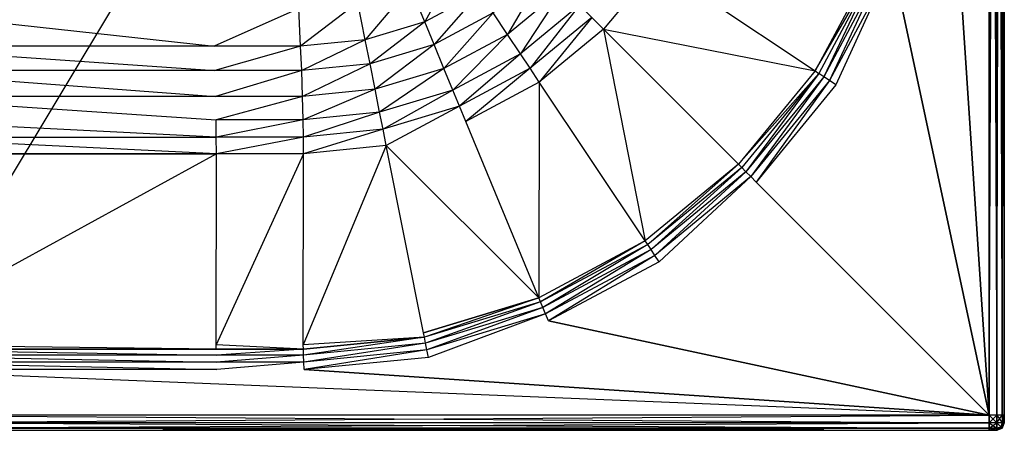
# Model space of a CAD drawing. Extents: x 0 to 0.6, y -0.5 to 0.
# Tile 5 of 7: x 0.34 to 0.6, y -0.5 to -0.392. Entities that reach past the tile are written whole.
import ezdxf

# ---------------------------------------------------------------- set-up
doc = ezdxf.new("R2010")
doc.units = 0
doc.layers.add('L0_WASHBASIN_N_3057_', color=7, linetype='CONTINUOUS')

msp = doc.modelspace()

# ---------------------------------------------------------------- linework, layer by layer
at = {"layer": 'L0_WASHBASIN_N_3057_', "color": 8}
for points, invisible_edges in [([(0.596, -0.004), (0.3, -0.496), (0.3, -0.004), (0.596, -0.004)], 13), ([(0.3, -0.496), (0.596, -0.004), (0.596, -0.496), (0.3, -0.496)], 10), ([(0.596, -0.004, 0.12), (0.584019, -0.315, 0.12), (0.596, -0.496, 0.12), (0.596, -0.004, 0.12)], 8), ([(0.598, -0.496, 0.12), (0.596, -0.004, 0.12), (0.596, -0.496, 0.12), (0.598, -0.496, 0.12)], 13), ([(0.596, -0.004, 0.12), (0.598, -0.496, 0.12), (0.598, -0.004, 0.12), (0.596, -0.004, 0.12)], 10), ([(0.598, -0.004), (0.596, -0.496), (0.596, -0.004), (0.598, -0.004)], 13), ([(0.596, -0.496), (0.598, -0.004), (0.598, -0.496), (0.596, -0.496)], 10), ([(0.599414, -0.496, 0.119414), (0.598, -0.004, 0.12), (0.598, -0.496, 0.12), (0.599414, -0.496, 0.119414)], 13), ([(0.598, -0.004, 0.12), (0.599414, -0.496, 0.119414), (0.599414, -0.004, 0.119414), (0.598, -0.004, 0.12)], 10), ([(0.599414, -0.004, 0.000586), (0.598, -0.496), (0.598, -0.004), (0.599414, -0.004, 0.000586)], 13), ([(0.598, -0.496), (0.599414, -0.004, 0.000586), (0.599414, -0.496, 0.000586), (0.598, -0.496)], 10), ([(0.6, -0.004, 0.118), (0.599414, -0.496, 0.119414), (0.6, -0.496, 0.118), (0.6, -0.004, 0.118)], 13), ([(0.599414, -0.496, 0.119414), (0.6, -0.004, 0.118), (0.599414, -0.004, 0.119414), (0.599414, -0.496, 0.119414)], 10), ([(0.599414, -0.004, 0.000586), (0.6, -0.496, 0.002), (0.599414, -0.496, 0.000586), (0.599414, -0.004, 0.000586)], 13), ([(0.6, -0.496, 0.002), (0.599414, -0.004, 0.000586), (0.6, -0.004, 0.002), (0.6, -0.496, 0.002)], 10), ([(0.6, -0.004, 0.004), (0.6, -0.496, 0.116), (0.6, -0.496, 0.004), (0.6, -0.004, 0.004)], 13), ([(0.6, -0.496, 0.116), (0.6, -0.004, 0.004), (0.6, -0.004, 0.116), (0.6, -0.496, 0.116)], 10), ([(0.6, -0.004, 0.002), (0.6, -0.496, 0.004), (0.6, -0.496, 0.002), (0.6, -0.004, 0.002)], 13), ([(0.6, -0.496, 0.004), (0.6, -0.004, 0.002), (0.6, -0.004, 0.004), (0.6, -0.496, 0.004)], 10), ([(0.6, -0.004, 0.116), (0.6, -0.496, 0.118), (0.6, -0.496, 0.116), (0.6, -0.004, 0.116)], 13), ([(0.6, -0.496, 0.118), (0.6, -0.004, 0.116), (0.6, -0.004, 0.118), (0.6, -0.496, 0.118)], 10), ([(0.580772, -0.347974, 0.12), (0.596, -0.496, 0.12), (0.584019, -0.315, 0.12), (0.580772, -0.347974, 0.12)], 13), ([(0.571154, -0.379681, 0.12), (0.596, -0.496, 0.12), (0.580772, -0.347974, 0.12), (0.571154, -0.379681, 0.12)], 10), ([(0.44702, -0.392289, 0.031023), (0.455901, -0.376203, 0.031023), (0.443175, -0.383006, 0.031023), (0.44702, -0.392289, 0.031023)], 13), ([(0.455901, -0.376203, 0.031023), (0.44702, -0.392289, 0.031023), (0.461483, -0.384558, 0.031023), (0.455901, -0.376203, 0.031023)], 10), ([(0.468859, -0.395597, 0.034556), (0.47872, -0.378714, 0.031941), (0.465066, -0.38992, 0.031941), (0.468859, -0.395597, 0.034556)], 13), ([(0.47872, -0.378714, 0.031941), (0.468859, -0.395597, 0.034556), (0.483548, -0.383542, 0.034556), (0.47872, -0.378714, 0.031941)], 10), ([(0.508188, -0.377262, 0.049034), (0.491139, -0.391133, 0.043084), (0.49425, -0.394244, 0.049034), (0.508188, -0.377262, 0.049034)], 13), ([(0.49425, -0.394244, 0.049034), (0.550056, -0.405237, 0.116945), (0.508188, -0.377262, 0.049034), (0.49425, -0.394244, 0.049034)], 10), ([(0.565065, -0.377156, 0.116945), (0.508188, -0.377262, 0.049034), (0.550056, -0.405237, 0.116945), (0.565065, -0.377156, 0.116945)], 13), ([(0.550056, -0.405237, 0.116945), (0.56616, -0.37761, 0.11856), (0.565065, -0.377156, 0.116945), (0.550056, -0.405237, 0.116945)], 10), ([(0.56616, -0.37761, 0.11856), (0.550056, -0.405237, 0.116945), (0.551041, -0.405896, 0.11856), (0.56616, -0.37761, 0.11856)], 13), ([(0.552345, -0.40677, 0.119578), (0.56616, -0.37761, 0.11856), (0.551041, -0.405896, 0.11856), (0.552345, -0.40677, 0.119578)], 13), ([(0.56616, -0.37761, 0.11856), (0.552345, -0.40677, 0.119578), (0.567609, -0.378212, 0.119578), (0.56616, -0.37761, 0.11856)], 10), ([(0.553863, -0.407786, 0.12), (0.567609, -0.378212, 0.119578), (0.552345, -0.40677, 0.119578), (0.553863, -0.407786, 0.12)], 13), ([(0.567609, -0.378212, 0.119578), (0.553863, -0.407786, 0.12), (0.569297, -0.378912, 0.12), (0.567609, -0.378212, 0.119578)], 10), ([(0.555534, -0.408902, 0.12), (0.569297, -0.378912, 0.12), (0.553863, -0.407786, 0.12), (0.555534, -0.408902, 0.12)], 13), ([(0.569297, -0.378912, 0.12), (0.555534, -0.408902, 0.12), (0.571154, -0.379681, 0.12), (0.569297, -0.378912, 0.12)], 10), ([(0.555534, -0.408902, 0.12), (0.596, -0.496, 0.12), (0.571154, -0.379681, 0.12), (0.555534, -0.408902, 0.12)], 13), ([(0.431327, -0.39705, 0.031023), (0.443175, -0.383006, 0.031023), (0.429366, -0.387194, 0.031023), (0.431327, -0.39705, 0.031023)], 13), ([(0.443175, -0.383006, 0.031023), (0.431327, -0.39705, 0.031023), (0.44702, -0.392289, 0.031023), (0.443175, -0.383006, 0.031023)], 10), ([(0.449488, -0.398247, 0.031941), (0.461483, -0.384558, 0.031023), (0.44702, -0.392289, 0.031023), (0.449488, -0.398247, 0.031941)], 13), ([(0.461483, -0.384558, 0.031023), (0.449488, -0.398247, 0.031941), (0.465066, -0.38992, 0.031941), (0.461483, -0.384558, 0.031023)], 10), ([(0.472286, -0.400725, 0.038469), (0.483548, -0.383542, 0.034556), (0.468859, -0.395597, 0.034556), (0.472286, -0.400725, 0.038469)], 13), ([(0.483548, -0.383542, 0.034556), (0.472286, -0.400725, 0.038469), (0.487909, -0.387903, 0.038469), (0.483548, -0.383542, 0.034556)], 10), ([(0.414269, -0.39873, 0.031023), (0.429366, -0.387194, 0.031023), (0.413778, -0.38873, 0.031023), (0.414269, -0.39873, 0.031023)], 13), ([(0.429366, -0.387194, 0.031023), (0.414269, -0.39873, 0.031023), (0.431327, -0.39705, 0.031023), (0.429366, -0.387194, 0.031023)], 10), ([(0.391415, -0.39873, 0.031023), (0.3, -0.38873, 0.031023), (0.3, -0.39873, 0.031023), (0.391415, -0.39873, 0.031023)], 13), ([(0.3, -0.38873, 0.031023), (0.391415, -0.39873, 0.031023), (0.391022, -0.38873, 0.031023), (0.3, -0.38873, 0.031023)], 10), ([(0.391415, -0.39873, 0.031023), (0.413778, -0.38873, 0.031023), (0.391022, -0.38873, 0.031023), (0.391415, -0.39873, 0.031023)], 13), ([(0.413778, -0.38873, 0.031023), (0.391415, -0.39873, 0.031023), (0.414269, -0.39873, 0.031023), (0.413778, -0.38873, 0.031023)], 10), ([(0.474824, -0.404523, 0.043084), (0.487909, -0.387903, 0.038469), (0.472286, -0.400725, 0.038469), (0.474824, -0.404523, 0.043084)], 13), ([(0.487909, -0.387903, 0.038469), (0.474824, -0.404523, 0.043084), (0.491139, -0.391133, 0.043084), (0.487909, -0.387903, 0.038469)], 10), ([(0.432585, -0.403374, 0.031941), (0.44702, -0.392289, 0.031023), (0.431327, -0.39705, 0.031023), (0.432585, -0.403374, 0.031941)], 13), ([(0.44702, -0.392289, 0.031023), (0.432585, -0.403374, 0.031941), (0.449488, -0.398247, 0.031941), (0.44702, -0.392289, 0.031023)], 10), ([(0.452101, -0.404555, 0.034556), (0.465066, -0.38992, 0.031941), (0.449488, -0.398247, 0.031941), (0.452101, -0.404555, 0.034556)], 13), ([(0.465066, -0.38992, 0.031941), (0.452101, -0.404555, 0.034556), (0.468859, -0.395597, 0.034556), (0.465066, -0.38992, 0.031941)], 10), ([(0.477268, -0.408182, 0.049034), (0.491139, -0.391133, 0.043084), (0.474824, -0.404523, 0.043084), (0.477268, -0.408182, 0.049034)], 13), ([(0.491139, -0.391133, 0.043084), (0.477268, -0.408182, 0.049034), (0.49425, -0.394244, 0.049034), (0.491139, -0.391133, 0.043084)], 10), ([(0.505243, -0.45005, 0.116945), (0.49425, -0.394244, 0.049034), (0.477268, -0.408182, 0.049034), (0.505243, -0.45005, 0.116945)], 13), ([(0.49425, -0.394244, 0.049034), (0.505243, -0.45005, 0.116945), (0.529856, -0.42985, 0.116945), (0.49425, -0.394244, 0.049034)], 10), ([(0.550056, -0.405237, 0.116945), (0.49425, -0.394244, 0.049034), (0.529856, -0.42985, 0.116945), (0.550056, -0.405237, 0.116945)], 13), ([(0.414551, -0.40515, 0.031941), (0.431327, -0.39705, 0.031023), (0.414269, -0.39873, 0.031023), (0.414551, -0.40515, 0.031941)], 13), ([(0.431327, -0.39705, 0.031023), (0.414551, -0.40515, 0.031941), (0.432585, -0.403374, 0.031941), (0.431327, -0.39705, 0.031023)], 10), ([(0.454461, -0.410253, 0.038469), (0.468859, -0.395597, 0.034556), (0.452101, -0.404555, 0.034556), (0.454461, -0.410253, 0.038469)], 13), ([(0.468859, -0.395597, 0.034556), (0.454461, -0.410253, 0.038469), (0.472286, -0.400725, 0.038469), (0.468859, -0.395597, 0.034556)], 10), ([(0.391641, -0.40515, 0.031941), (0.3, -0.39873, 0.031023), (0.3, -0.40515, 0.031941), (0.391641, -0.40515, 0.031941)], 13), ([(0.3, -0.39873, 0.031023), (0.391641, -0.40515, 0.031941), (0.391415, -0.39873, 0.031023), (0.3, -0.39873, 0.031023)], 10), ([(0.391641, -0.40515, 0.031941), (0.414269, -0.39873, 0.031023), (0.391415, -0.39873, 0.031023), (0.391641, -0.40515, 0.031941)], 13), ([(0.414269, -0.39873, 0.031023), (0.391641, -0.40515, 0.031941), (0.414551, -0.40515, 0.031941), (0.414269, -0.39873, 0.031023)], 10), ([(0.433917, -0.410071, 0.034556), (0.449488, -0.398247, 0.031941), (0.432585, -0.403374, 0.031941), (0.433917, -0.410071, 0.034556)], 13), ([(0.449488, -0.398247, 0.031941), (0.433917, -0.410071, 0.034556), (0.452101, -0.404555, 0.034556), (0.449488, -0.398247, 0.031941)], 10), ([(0.456209, -0.414473, 0.043084), (0.472286, -0.400725, 0.038469), (0.454461, -0.410253, 0.038469), (0.456209, -0.414473, 0.043084)], 13), ([(0.472286, -0.400725, 0.038469), (0.456209, -0.414473, 0.043084), (0.474824, -0.404523, 0.043084), (0.472286, -0.400725, 0.038469)], 10), ([(0.391832, -0.411955, 0.034556), (0.3, -0.40515, 0.031941), (0.3, -0.411955, 0.034556), (0.391832, -0.411955, 0.034556)], 13), ([(0.3, -0.40515, 0.031941), (0.391832, -0.411955, 0.034556), (0.391641, -0.40515, 0.031941), (0.3, -0.40515, 0.031941)], 10), ([(0.391832, -0.411955, 0.034556), (0.414551, -0.40515, 0.031941), (0.391641, -0.40515, 0.031941), (0.391832, -0.411955, 0.034556)], 13), ([(0.414551, -0.40515, 0.031941), (0.391832, -0.411955, 0.034556), (0.41479, -0.411955, 0.034556), (0.414551, -0.40515, 0.031941)], 10), ([(0.41479, -0.411955, 0.034556), (0.432585, -0.403374, 0.031941), (0.414551, -0.40515, 0.031941), (0.41479, -0.411955, 0.034556)], 13), ([(0.432585, -0.403374, 0.031941), (0.41479, -0.411955, 0.034556), (0.433917, -0.410071, 0.034556), (0.432585, -0.403374, 0.031941)], 10), ([(0.43512, -0.41612, 0.038469), (0.452101, -0.404555, 0.034556), (0.433917, -0.410071, 0.034556), (0.43512, -0.41612, 0.038469)], 13), ([(0.452101, -0.404555, 0.034556), (0.43512, -0.41612, 0.038469), (0.454461, -0.410253, 0.038469), (0.452101, -0.404555, 0.034556)], 10), ([(0.457893, -0.418538, 0.049034), (0.474824, -0.404523, 0.043084), (0.456209, -0.414473, 0.043084), (0.457893, -0.418538, 0.049034)], 13), ([(0.474824, -0.404523, 0.043084), (0.457893, -0.418538, 0.049034), (0.477268, -0.408182, 0.049034), (0.474824, -0.404523, 0.043084)], 10), ([(0.529856, -0.42985, 0.116945), (0.551041, -0.405896, 0.11856), (0.550056, -0.405237, 0.116945), (0.529856, -0.42985, 0.116945)], 10), ([(0.551041, -0.405896, 0.11856), (0.529856, -0.42985, 0.116945), (0.530694, -0.430688, 0.11856), (0.551041, -0.405896, 0.11856)], 13), ([(0.531802, -0.431801, 0.119578), (0.551041, -0.405896, 0.11856), (0.530694, -0.430688, 0.11856), (0.531802, -0.431801, 0.119578)], 13), ([(0.551041, -0.405896, 0.11856), (0.531802, -0.431801, 0.119578), (0.552345, -0.40677, 0.119578), (0.551041, -0.405896, 0.11856)], 10), ([(0.533094, -0.433094, 0.12), (0.552345, -0.40677, 0.119578), (0.531802, -0.431801, 0.119578), (0.533094, -0.433094, 0.12)], 13), ([(0.552345, -0.40677, 0.119578), (0.533094, -0.433094, 0.12), (0.553863, -0.407786, 0.12), (0.552345, -0.40677, 0.119578)], 10), ([(0.534515, -0.434515, 0.12), (0.553863, -0.407786, 0.12), (0.533094, -0.433094, 0.12), (0.534515, -0.434515, 0.12)], 13), ([(0.553863, -0.407786, 0.12), (0.534515, -0.434515, 0.12), (0.555534, -0.408902, 0.12), (0.553863, -0.407786, 0.12)], 10), ([(0.41495, -0.418106, 0.038469), (0.433917, -0.410071, 0.034556), (0.41479, -0.411955, 0.034556), (0.41495, -0.418106, 0.038469)], 13), ([(0.433917, -0.410071, 0.034556), (0.41495, -0.418106, 0.038469), (0.43512, -0.41612, 0.038469), (0.433917, -0.410071, 0.034556)], 10), ([(0.436011, -0.4206, 0.043084), (0.454461, -0.410253, 0.038469), (0.43512, -0.41612, 0.038469), (0.436011, -0.4206, 0.043084)], 13), ([(0.454461, -0.410253, 0.038469), (0.436011, -0.4206, 0.043084), (0.456209, -0.414473, 0.043084), (0.454461, -0.410253, 0.038469)], 10), ([(0.477162, -0.465059, 0.116945), (0.477268, -0.408182, 0.049034), (0.457893, -0.418538, 0.049034), (0.477162, -0.465059, 0.116945)], 13), ([(0.477268, -0.408182, 0.049034), (0.477162, -0.465059, 0.116945), (0.505243, -0.45005, 0.116945), (0.477268, -0.408182, 0.049034)], 10), ([(0.534515, -0.434515, 0.12), (0.596, -0.496, 0.12), (0.555534, -0.408902, 0.12), (0.534515, -0.434515, 0.12)], 10), ([(0.39196, -0.418106, 0.038469), (0.3, -0.411955, 0.034556), (0.3, -0.418106, 0.038469), (0.39196, -0.418106, 0.038469)], 13), ([(0.3, -0.411955, 0.034556), (0.39196, -0.418106, 0.038469), (0.391832, -0.411955, 0.034556), (0.3, -0.411955, 0.034556)], 10), ([(0.39196, -0.418106, 0.038469), (0.41479, -0.411955, 0.034556), (0.391832, -0.411955, 0.034556), (0.39196, -0.418106, 0.038469)], 13), ([(0.41479, -0.411955, 0.034556), (0.39196, -0.418106, 0.038469), (0.41495, -0.418106, 0.038469), (0.41479, -0.411955, 0.034556)], 10), ([(0.436869, -0.424915, 0.049034), (0.456209, -0.414473, 0.043084), (0.436011, -0.4206, 0.043084), (0.436869, -0.424915, 0.049034)], 13), ([(0.456209, -0.414473, 0.043084), (0.436869, -0.424915, 0.049034), (0.457893, -0.418538, 0.049034), (0.456209, -0.414473, 0.043084)], 10), ([(0.3, -0.418106, 0.038469), (0.392005, -0.422669, 0.043084), (0.39196, -0.418106, 0.038469), (0.3, -0.418106, 0.038469)], 13), ([(0.392005, -0.422669, 0.043084), (0.3, -0.418106, 0.038469), (0.3, -0.422669, 0.043084), (0.392005, -0.422669, 0.043084)], 10), ([(0.392005, -0.422669, 0.043084), (0.41495, -0.418106, 0.038469), (0.39196, -0.418106, 0.038469), (0.392005, -0.422669, 0.043084)], 13), ([(0.41495, -0.418106, 0.038469), (0.392005, -0.422669, 0.043084), (0.415006, -0.422669, 0.043084), (0.41495, -0.418106, 0.038469)], 10), ([(0.415006, -0.422669, 0.043084), (0.43512, -0.41612, 0.038469), (0.41495, -0.418106, 0.038469), (0.415006, -0.422669, 0.043084)], 13), ([(0.43512, -0.41612, 0.038469), (0.415006, -0.422669, 0.043084), (0.436011, -0.4206, 0.043084), (0.43512, -0.41612, 0.038469)], 10), ([(0.415057, -0.42707, 0.049029), (0.436011, -0.4206, 0.043084), (0.415006, -0.422669, 0.043084), (0.415057, -0.42707, 0.049029)], 13), ([(0.436011, -0.4206, 0.043084), (0.415057, -0.42707, 0.049029), (0.436869, -0.424915, 0.049034), (0.436011, -0.4206, 0.043084)], 10), ([(0.436869, -0.424915, 0.049034), (0.477162, -0.465059, 0.116945), (0.457893, -0.418538, 0.049034), (0.436869, -0.424915, 0.049034)], 13), ([(0.3, -0.422669, 0.043084), (0.392046, -0.427071, 0.049029), (0.392005, -0.422669, 0.043084), (0.3, -0.422669, 0.043084)], 13), ([(0.392046, -0.427071, 0.049029), (0.3, -0.422669, 0.043084), (0.3, -0.427073, 0.049027), (0.392046, -0.427071, 0.049029)], 10), ([(0.392046, -0.427071, 0.049029), (0.415006, -0.422669, 0.043084), (0.392005, -0.422669, 0.043084), (0.392046, -0.427071, 0.049029)], 13), ([(0.415006, -0.422669, 0.043084), (0.392046, -0.427071, 0.049029), (0.415057, -0.42707, 0.049029), (0.415006, -0.422669, 0.043084)], 10), ([(0.414948, -0.477421, 0.116951), (0.436869, -0.424915, 0.049034), (0.415057, -0.42707, 0.049029), (0.414948, -0.477421, 0.116951)], 13), ([(0.436869, -0.424915, 0.049034), (0.414948, -0.477421, 0.116951), (0.446693, -0.474302, 0.116945), (0.436869, -0.424915, 0.049034)], 10), ([(0.477162, -0.465059, 0.116945), (0.436869, -0.424915, 0.049034), (0.446693, -0.474302, 0.116945), (0.477162, -0.465059, 0.116945)], 10), ([(0.3, -0.477417, 0.116953), (0.392046, -0.427071, 0.049029), (0.3, -0.427073, 0.049027), (0.3, -0.477417, 0.116953)], 13), ([(0.392046, -0.427071, 0.049029), (0.3, -0.477417, 0.116953), (0.391958, -0.47742, 0.116951), (0.392046, -0.427071, 0.049029)], 10), ([(0.391958, -0.47742, 0.116951), (0.415057, -0.42707, 0.049029), (0.392046, -0.427071, 0.049029), (0.391958, -0.47742, 0.116951)], 13), ([(0.415057, -0.42707, 0.049029), (0.391958, -0.47742, 0.116951), (0.414948, -0.477421, 0.116951), (0.415057, -0.42707, 0.049029)], 10), ([(0.505902, -0.451035, 0.11856), (0.529856, -0.42985, 0.116945), (0.505243, -0.45005, 0.116945), (0.505902, -0.451035, 0.11856)], 13), ([(0.529856, -0.42985, 0.116945), (0.505902, -0.451035, 0.11856), (0.530694, -0.430688, 0.11856), (0.529856, -0.42985, 0.116945)], 10), ([(0.506771, -0.452343, 0.119578), (0.530694, -0.430688, 0.11856), (0.505902, -0.451035, 0.11856), (0.506771, -0.452343, 0.119578)], 13), ([(0.530694, -0.430688, 0.11856), (0.506771, -0.452343, 0.119578), (0.531802, -0.431801, 0.119578), (0.530694, -0.430688, 0.11856)], 10), ([(0.507786, -0.453863, 0.12), (0.531802, -0.431801, 0.119578), (0.506771, -0.452343, 0.119578), (0.507786, -0.453863, 0.12)], 13), ([(0.531802, -0.431801, 0.119578), (0.507786, -0.453863, 0.12), (0.533094, -0.433094, 0.12), (0.531802, -0.431801, 0.119578)], 10), ([(0.508902, -0.455534, 0.12), (0.533094, -0.433094, 0.12), (0.507786, -0.453863, 0.12), (0.508902, -0.455534, 0.12)], 13), ([(0.533094, -0.433094, 0.12), (0.508902, -0.455534, 0.12), (0.534515, -0.434515, 0.12), (0.533094, -0.433094, 0.12)], 10), ([(0.508902, -0.455534, 0.12), (0.596, -0.496, 0.12), (0.534515, -0.434515, 0.12), (0.508902, -0.455534, 0.12)], 13), ([(0.477616, -0.466154, 0.11856), (0.505243, -0.45005, 0.116945), (0.477162, -0.465059, 0.116945), (0.477616, -0.466154, 0.11856)], 13), ([(0.505243, -0.45005, 0.116945), (0.477616, -0.466154, 0.11856), (0.505902, -0.451035, 0.11856), (0.505243, -0.45005, 0.116945)], 10), ([(0.478214, -0.467607, 0.119578), (0.505902, -0.451035, 0.11856), (0.477616, -0.466154, 0.11856), (0.478214, -0.467607, 0.119578)], 13), ([(0.505902, -0.451035, 0.11856), (0.478214, -0.467607, 0.119578), (0.506771, -0.452343, 0.119578), (0.505902, -0.451035, 0.11856)], 10), ([(0.478912, -0.469297, 0.12), (0.506771, -0.452343, 0.119578), (0.478214, -0.467607, 0.119578), (0.478912, -0.469297, 0.12)], 13), ([(0.506771, -0.452343, 0.119578), (0.478912, -0.469297, 0.12), (0.507786, -0.453863, 0.12), (0.506771, -0.452343, 0.119578)], 10), ([(0.479681, -0.471154, 0.12), (0.507786, -0.453863, 0.12), (0.478912, -0.469297, 0.12), (0.479681, -0.471154, 0.12)], 13), ([(0.507786, -0.453863, 0.12), (0.479681, -0.471154, 0.12), (0.508902, -0.455534, 0.12), (0.507786, -0.453863, 0.12)], 10), ([(0.479681, -0.471154, 0.12), (0.596, -0.496, 0.12), (0.508902, -0.455534, 0.12), (0.479681, -0.471154, 0.12)], 10), ([(0.446924, -0.475464, 0.11856), (0.477162, -0.465059, 0.116945), (0.446693, -0.474302, 0.116945), (0.446924, -0.475464, 0.11856)], 13), ([(0.477162, -0.465059, 0.116945), (0.446924, -0.475464, 0.11856), (0.477616, -0.466154, 0.11856), (0.477162, -0.465059, 0.116945)], 10), ([(0.447227, -0.477007, 0.119578), (0.477616, -0.466154, 0.11856), (0.446924, -0.475464, 0.11856), (0.447227, -0.477007, 0.119578)], 13), ([(0.477616, -0.466154, 0.11856), (0.447227, -0.477007, 0.119578), (0.478214, -0.467607, 0.119578), (0.477616, -0.466154, 0.11856)], 10), ([(0.447582, -0.478801, 0.12), (0.478214, -0.467607, 0.119578), (0.447227, -0.477007, 0.119578), (0.447582, -0.478801, 0.12)], 13), ([(0.478214, -0.467607, 0.119578), (0.447582, -0.478801, 0.12), (0.478912, -0.469297, 0.12), (0.478214, -0.467607, 0.119578)], 10), ([(0.447974, -0.480772, 0.12), (0.478912, -0.469297, 0.12), (0.447582, -0.478801, 0.12), (0.447974, -0.480772, 0.12)], 13), ([(0.478912, -0.469297, 0.12), (0.447974, -0.480772, 0.12), (0.479681, -0.471154, 0.12), (0.478912, -0.469297, 0.12)], 10), ([(0.447974, -0.480772, 0.12), (0.596, -0.496, 0.12), (0.479681, -0.471154, 0.12), (0.447974, -0.480772, 0.12)], 13), ([(0.414948, -0.477421, 0.116951), (0.446924, -0.475464, 0.11856), (0.446693, -0.474302, 0.116945), (0.414948, -0.477421, 0.116951)], 13), ([(0.446924, -0.475464, 0.11856), (0.414948, -0.477421, 0.116951), (0.415006, -0.478608, 0.11856), (0.446924, -0.475464, 0.11856)], 10), ([(0.41503, -0.480178, 0.119578), (0.446924, -0.475464, 0.11856), (0.415006, -0.478608, 0.11856), (0.41503, -0.480178, 0.119578)], 13), ([(0.446924, -0.475464, 0.11856), (0.41503, -0.480178, 0.119578), (0.447227, -0.477007, 0.119578), (0.446924, -0.475464, 0.11856)], 10), ([(0.3, -0.477417, 0.116953), (0.392005, -0.478608, 0.11856), (0.391958, -0.47742, 0.116951), (0.3, -0.477417, 0.116953)], 13), ([(0.392005, -0.478608, 0.11856), (0.3, -0.477417, 0.116953), (0.3, -0.478608, 0.11856), (0.392005, -0.478608, 0.11856)], 10), ([(0.391958, -0.47742, 0.116951), (0.415006, -0.478608, 0.11856), (0.414948, -0.477421, 0.116951), (0.391958, -0.47742, 0.116951)], 13), ([(0.415006, -0.478608, 0.11856), (0.391958, -0.47742, 0.116951), (0.392005, -0.478608, 0.11856), (0.415006, -0.478608, 0.11856)], 10), ([(0.415098, -0.482, 0.12), (0.447227, -0.477007, 0.119578), (0.41503, -0.480178, 0.119578), (0.415098, -0.482, 0.12)], 13), ([(0.447227, -0.477007, 0.119578), (0.415098, -0.482, 0.12), (0.447582, -0.478801, 0.12), (0.447227, -0.477007, 0.119578)], 10), ([(0.392024, -0.480178, 0.119578), (0.3, -0.478608, 0.11856), (0.3, -0.480178, 0.119578), (0.392024, -0.480178, 0.119578)], 13), ([(0.3, -0.478608, 0.11856), (0.392024, -0.480178, 0.119578), (0.392005, -0.478608, 0.11856), (0.3, -0.478608, 0.11856)], 10), ([(0.392079, -0.482, 0.12), (0.3, -0.480178, 0.119578), (0.3, -0.482, 0.12), (0.392079, -0.482, 0.12)], 13), ([(0.3, -0.480178, 0.119578), (0.392079, -0.482, 0.12), (0.392024, -0.480178, 0.119578), (0.3, -0.480178, 0.119578)], 10), ([(0.392024, -0.480178, 0.119578), (0.415006, -0.478608, 0.11856), (0.392005, -0.478608, 0.11856), (0.392024, -0.480178, 0.119578)], 13), ([(0.415006, -0.478608, 0.11856), (0.392024, -0.480178, 0.119578), (0.41503, -0.480178, 0.119578), (0.415006, -0.478608, 0.11856)], 10), ([(0.392079, -0.482, 0.12), (0.41503, -0.480178, 0.119578), (0.392024, -0.480178, 0.119578), (0.392079, -0.482, 0.12)], 13), ([(0.41503, -0.480178, 0.119578), (0.392079, -0.482, 0.12), (0.415098, -0.482, 0.12), (0.41503, -0.480178, 0.119578)], 10), ([(0.415196, -0.484, 0.12), (0.447582, -0.478801, 0.12), (0.415098, -0.482, 0.12), (0.415196, -0.484, 0.12)], 13), ([(0.447582, -0.478801, 0.12), (0.415196, -0.484, 0.12), (0.447974, -0.480772, 0.12), (0.447582, -0.478801, 0.12)], 10), ([(0.415196, -0.484, 0.12), (0.596, -0.496, 0.12), (0.447974, -0.480772, 0.12), (0.415196, -0.484, 0.12)], 10), ([(0.392157, -0.484, 0.12), (0.3, -0.482, 0.12), (0.3, -0.484, 0.12), (0.392157, -0.484, 0.12)], 13), ([(0.3, -0.482, 0.12), (0.392157, -0.484, 0.12), (0.392079, -0.482, 0.12), (0.3, -0.482, 0.12)], 10), ([(0.392157, -0.484, 0.12), (0.415098, -0.482, 0.12), (0.392079, -0.482, 0.12), (0.392157, -0.484, 0.12)], 13), ([(0.415098, -0.482, 0.12), (0.392157, -0.484, 0.12), (0.415196, -0.484, 0.12), (0.415098, -0.482, 0.12)], 10), ([(0.596, -0.496, 0.12), (0.3, -0.484, 0.12), (0.3, -0.496, 0.12), (0.596, -0.496, 0.12)], 13), ([(0.3, -0.484, 0.12), (0.596, -0.496, 0.12), (0.392157, -0.484, 0.12), (0.3, -0.484, 0.12)], 10), ([(0.392157, -0.484, 0.12), (0.596, -0.496, 0.12), (0.415196, -0.484, 0.12), (0.392157, -0.484, 0.12)], 13), ([(0.596, -0.496), (0.3, -0.498), (0.3, -0.496), (0.596, -0.496)], 13), ([(0.3, -0.498), (0.596, -0.496), (0.596, -0.498), (0.3, -0.498)], 10), ([(0.596, -0.498, 0.12), (0.3, -0.496, 0.12), (0.3, -0.498, 0.12), (0.596, -0.498, 0.12)], 13), ([(0.3, -0.496, 0.12), (0.596, -0.498, 0.12), (0.596, -0.496, 0.12), (0.3, -0.496, 0.12)], 10), ([(0.598, -0.496), (0.596, -0.498), (0.596, -0.496), (0.598, -0.496)], 13), ([(0.596, -0.498), (0.598, -0.496), (0.598, -0.498), (0.596, -0.498)], 10), ([(0.598, -0.498, 0.12), (0.596, -0.496, 0.12), (0.596, -0.498, 0.12), (0.598, -0.498, 0.12)], 13), ([(0.596, -0.496, 0.12), (0.598, -0.498, 0.12), (0.598, -0.496, 0.12), (0.596, -0.496, 0.12)], 10), ([(0.599414, -0.498, 0.119414), (0.598, -0.496, 0.12), (0.598, -0.498, 0.12), (0.599414, -0.498, 0.119414)], 13), ([(0.598, -0.496, 0.12), (0.599414, -0.498, 0.119414), (0.599414, -0.496, 0.119414), (0.598, -0.496, 0.12)], 10), ([(0.599414, -0.496, 0.000586), (0.598, -0.498), (0.598, -0.496), (0.599414, -0.496, 0.000586)], 13), ([(0.598, -0.498), (0.599414, -0.496, 0.000586), (0.599414, -0.498, 0.000586), (0.598, -0.498)], 10), ([(0.6, -0.496, 0.118), (0.599414, -0.498, 0.119414), (0.6, -0.498, 0.118), (0.6, -0.496, 0.118)], 13), ([(0.599414, -0.498, 0.119414), (0.6, -0.496, 0.118), (0.599414, -0.496, 0.119414), (0.599414, -0.498, 0.119414)], 10), ([(0.599414, -0.496, 0.000586), (0.6, -0.498, 0.002), (0.599414, -0.498, 0.000586), (0.599414, -0.496, 0.000586)], 13), ([(0.6, -0.498, 0.002), (0.599414, -0.496, 0.000586), (0.6, -0.496, 0.002), (0.6, -0.498, 0.002)], 10), ([(0.6, -0.496, 0.004), (0.6, -0.498, 0.116), (0.6, -0.498, 0.004), (0.6, -0.496, 0.004)], 13), ([(0.6, -0.498, 0.116), (0.6, -0.496, 0.004), (0.6, -0.496, 0.116), (0.6, -0.498, 0.116)], 10), ([(0.6, -0.496, 0.116), (0.6, -0.498, 0.118), (0.6, -0.498, 0.116), (0.6, -0.496, 0.116)], 13), ([(0.6, -0.498, 0.118), (0.6, -0.496, 0.116), (0.6, -0.496, 0.118), (0.6, -0.498, 0.118)], 10), ([(0.6, -0.496, 0.002), (0.6, -0.498, 0.004), (0.6, -0.498, 0.002), (0.6, -0.496, 0.002)], 13), ([(0.6, -0.498, 0.004), (0.6, -0.496, 0.002), (0.6, -0.496, 0.004), (0.6, -0.498, 0.004)], 10), ([(0.596, -0.499414, 0.119414), (0.3, -0.498, 0.12), (0.3, -0.499414, 0.119414), (0.596, -0.499414, 0.119414)], 13), ([(0.3, -0.498, 0.12), (0.596, -0.499414, 0.119414), (0.596, -0.498, 0.12), (0.3, -0.498, 0.12)], 10), ([(0.596, -0.498), (0.3, -0.499414, 0.000586), (0.3, -0.498), (0.596, -0.498)], 13), ([(0.3, -0.499414, 0.000586), (0.596, -0.498), (0.596, -0.499414, 0.000586), (0.3, -0.499414, 0.000586)], 10), ([(0.598, -0.499414, 0.119414), (0.596, -0.498, 0.12), (0.596, -0.499414, 0.119414), (0.598, -0.499414, 0.119414)], 13), ([(0.596, -0.498, 0.12), (0.598, -0.499414, 0.119414), (0.598, -0.498, 0.12), (0.596, -0.498, 0.12)], 10), ([(0.598, -0.498), (0.596, -0.499414, 0.000586), (0.596, -0.498), (0.598, -0.498)], 13), ([(0.596, -0.499414, 0.000586), (0.598, -0.498), (0.598, -0.499414, 0.000586), (0.596, -0.499414, 0.000586)], 10), ([(0.599155, -0.499155, 0.119155), (0.598, -0.498, 0.12), (0.598, -0.499414, 0.119414), (0.599155, -0.499155, 0.119155)], 12), ([(0.599414, -0.498, 0.119414), (0.598, -0.498, 0.12), (0.599155, -0.499155, 0.119155), (0.599414, -0.498, 0.119414)], 12), ([(0.599414, -0.498, 0.000586), (0.599155, -0.499155, 0.000845), (0.598, -0.498), (0.599414, -0.498, 0.000586)], 12), ([(0.599155, -0.499155, 0.000845), (0.598, -0.499414, 0.000586), (0.598, -0.498), (0.599155, -0.499155, 0.000845)], 12), ([(0.599414, -0.498, 0.119414), (0.599155, -0.499155, 0.119155), (0.6, -0.498, 0.118), (0.599414, -0.498, 0.119414)], 12), ([(0.6, -0.498, 0.118), (0.599155, -0.499155, 0.119155), (0.599414, -0.499414, 0.118), (0.6, -0.498, 0.118)], 12), ([(0.6, -0.498, 0.002), (0.599414, -0.499414, 0.002), (0.599155, -0.499155, 0.000845), (0.6, -0.498, 0.002)], 12), ([(0.6, -0.498, 0.002), (0.599155, -0.499155, 0.000845), (0.599414, -0.498, 0.000586), (0.6, -0.498, 0.002)], 12), ([(0.6, -0.498, 0.004), (0.599414, -0.499414, 0.116), (0.599414, -0.499414, 0.004), (0.6, -0.498, 0.004)], 13), ([(0.599414, -0.499414, 0.116), (0.6, -0.498, 0.004), (0.6, -0.498, 0.116), (0.599414, -0.499414, 0.116)], 10), ([(0.6, -0.498, 0.116), (0.599414, -0.499414, 0.118), (0.599414, -0.499414, 0.116), (0.6, -0.498, 0.116)], 13), ([(0.599414, -0.499414, 0.118), (0.6, -0.498, 0.116), (0.6, -0.498, 0.118), (0.599414, -0.499414, 0.118)], 10), ([(0.6, -0.498, 0.002), (0.599414, -0.499414, 0.004), (0.599414, -0.499414, 0.002), (0.6, -0.498, 0.002)], 13), ([(0.599414, -0.499414, 0.004), (0.6, -0.498, 0.002), (0.6, -0.498, 0.004), (0.599414, -0.499414, 0.004)], 10), ([(0.596, -0.499414, 0.119414), (0.3, -0.5, 0.118), (0.596, -0.5, 0.118), (0.596, -0.499414, 0.119414)], 13), ([(0.3, -0.5, 0.118), (0.596, -0.499414, 0.119414), (0.3, -0.499414, 0.119414), (0.3, -0.5, 0.118)], 10), ([(0.596, -0.5, 0.002), (0.3, -0.499414, 0.000586), (0.596, -0.499414, 0.000586), (0.596, -0.5, 0.002)], 13), ([(0.3, -0.499414, 0.000586), (0.596, -0.5, 0.002), (0.3, -0.5, 0.002), (0.3, -0.499414, 0.000586)], 10), ([(0.596, -0.5, 0.116), (0.3, -0.5, 0.004), (0.596, -0.5, 0.004), (0.596, -0.5, 0.116)], 13), ([(0.3, -0.5, 0.004), (0.596, -0.5, 0.116), (0.3, -0.5, 0.116), (0.3, -0.5, 0.004)], 10), ([(0.596, -0.5, 0.118), (0.3, -0.5, 0.116), (0.596, -0.5, 0.116), (0.596, -0.5, 0.118)], 13), ([(0.3, -0.5, 0.116), (0.596, -0.5, 0.118), (0.3, -0.5, 0.118), (0.3, -0.5, 0.116)], 10), ([(0.596, -0.5, 0.004), (0.3, -0.5, 0.002), (0.596, -0.5, 0.002), (0.596, -0.5, 0.004)], 13), ([(0.3, -0.5, 0.002), (0.596, -0.5, 0.004), (0.3, -0.5, 0.004), (0.3, -0.5, 0.002)], 10), ([(0.598, -0.499414, 0.119414), (0.596, -0.5, 0.118), (0.598, -0.5, 0.118), (0.598, -0.499414, 0.119414)], 13), ([(0.596, -0.5, 0.118), (0.598, -0.499414, 0.119414), (0.596, -0.499414, 0.119414), (0.596, -0.5, 0.118)], 10), ([(0.598, -0.5, 0.002), (0.596, -0.499414, 0.000586), (0.598, -0.499414, 0.000586), (0.598, -0.5, 0.002)], 13), ([(0.596, -0.499414, 0.000586), (0.598, -0.5, 0.002), (0.596, -0.5, 0.002), (0.596, -0.499414, 0.000586)], 10), ([(0.598, -0.5, 0.004), (0.596, -0.5, 0.002), (0.598, -0.5, 0.002), (0.598, -0.5, 0.004)], 13), ([(0.596, -0.5, 0.002), (0.598, -0.5, 0.004), (0.596, -0.5, 0.004), (0.596, -0.5, 0.002)], 10), ([(0.598, -0.5, 0.116), (0.596, -0.5, 0.004), (0.598, -0.5, 0.004), (0.598, -0.5, 0.116)], 13), ([(0.596, -0.5, 0.004), (0.598, -0.5, 0.116), (0.596, -0.5, 0.116), (0.596, -0.5, 0.004)], 10), ([(0.598, -0.5, 0.118), (0.596, -0.5, 0.116), (0.598, -0.5, 0.116), (0.598, -0.5, 0.118)], 13), ([(0.596, -0.5, 0.116), (0.598, -0.5, 0.118), (0.596, -0.5, 0.118), (0.596, -0.5, 0.116)], 10), ([(0.599155, -0.499155, 0.119155), (0.598, -0.5, 0.118), (0.599414, -0.499414, 0.118), (0.599155, -0.499155, 0.119155)], 12), ([(0.598, -0.499414, 0.119414), (0.598, -0.5, 0.118), (0.599155, -0.499155, 0.119155), (0.598, -0.499414, 0.119414)], 12), ([(0.598, -0.5, 0.002), (0.598, -0.499414, 0.000586), (0.599155, -0.499155, 0.000845), (0.598, -0.5, 0.002)], 12), ([(0.599414, -0.499414, 0.002), (0.598, -0.5, 0.002), (0.599155, -0.499155, 0.000845), (0.599414, -0.499414, 0.002)], 12), ([(0.599414, -0.499414, 0.004), (0.598, -0.5, 0.116), (0.598, -0.5, 0.004), (0.599414, -0.499414, 0.004)], 13), ([(0.598, -0.5, 0.116), (0.599414, -0.499414, 0.004), (0.599414, -0.499414, 0.116), (0.598, -0.5, 0.116)], 10), ([(0.599414, -0.499414, 0.118), (0.598, -0.5, 0.116), (0.599414, -0.499414, 0.116), (0.599414, -0.499414, 0.118)], 13), ([(0.598, -0.5, 0.116), (0.599414, -0.499414, 0.118), (0.598, -0.5, 0.118), (0.598, -0.5, 0.116)], 10), ([(0.599414, -0.499414, 0.002), (0.598, -0.5, 0.004), (0.598, -0.5, 0.002), (0.599414, -0.499414, 0.002)], 13), ([(0.598, -0.5, 0.004), (0.599414, -0.499414, 0.002), (0.599414, -0.499414, 0.004), (0.598, -0.5, 0.004)], 10)]:
    msp.add_3dface(points, dxfattribs=dict(at, invisible_edges=invisible_edges))

doc.saveas('drawing.dxf')
